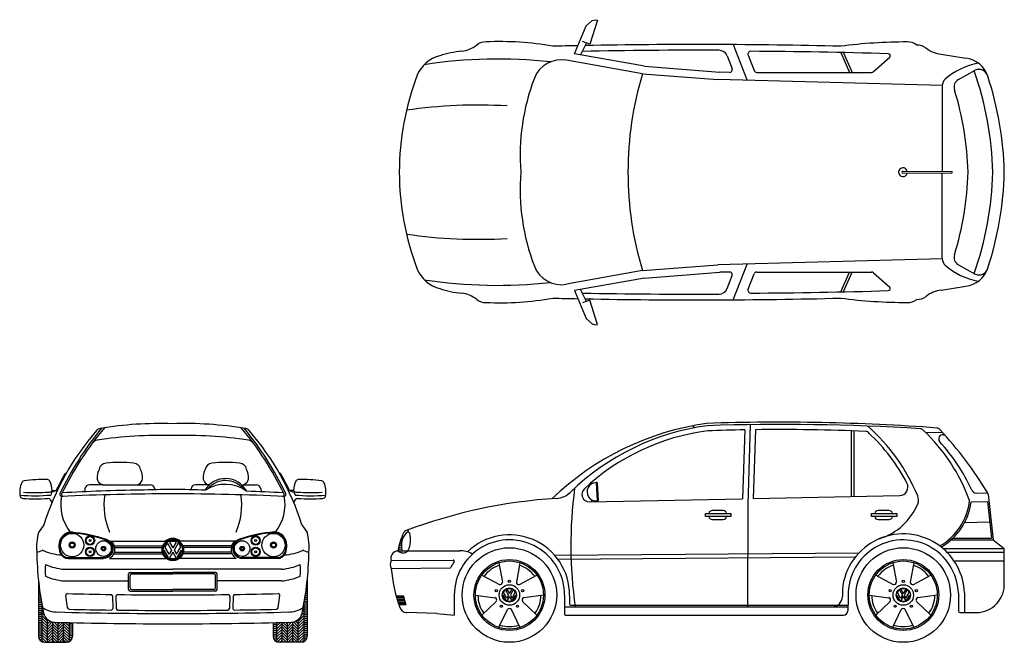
# Model space of a CAD drawing. Extents: x -3.32 to 3.36, y 0 to 4.23.
import ezdxf

# ---------------------------------------------------------------- set-up
doc = ezdxf.new("R2010")
doc.units = 0
doc.header["$MEASUREMENT"] = 0
doc.layers.get('0').update_dxf_attribs({"linetype": 'CONTINUOUS'})
doc.layers.add('MUROS', color=7, linetype='CONTINUOUS')

# ---------------------------------------------------------------- blocks, each defined once
blk = doc.blocks.new('RODA')
at = {"layer": 'MUROS'}
for p, q in [((-0.133, 0.41), (-0.088, 0.164)), ((0.133, 0.41), (0.088, 0.164)), ((-0.349, 0.254), (-0.128, 0.135)), ((0.128, 0.135), (0.349, 0.254)), ((-0.432, 0), (-0.183, -0.034)), ((-0.04, -0.069), (-0.08, 0)), ((-0.034, -0.039), (-0.074, 0.03)), ((-0.049, 0.064), (-0.012, 0)), ((-0.012, 0), (-0.034, -0.039)), ((-0.031, 0.074), (0, 0.02)), ((0.031, 0.074), (0, 0.02)), ((0.049, 0.064), (0.012, 0)), ((0.012, 0), (0.034, -0.039)), ((0.034, -0.039), (0.074, 0.03)), ((0.04, -0.069), (0.08, 0)), ((0.432, 0), (0.183, -0.034)), ((-0.168, -0.081), (-0.349, -0.254)), ((0, -0.02), (-0.031, -0.074)), ((0, -0.02), (0.031, -0.074)), ((0.168, -0.081), (0.349, -0.254)), ((-0.133, -0.41), (-0.025, -0.185)), ((0.133, -0.41), (0.025, -0.185))]:
    blk.add_line(p, q, dxfattribs=at)
for centre, radius in [((0, 0), 0.6), ((0, 0), 0.45), ((0, 0), 0.432), ((0, 0), 0.13), ((0, 0.175), 0.0141), ((-0.167, 0.054), 0.0141), ((0, 0), 0.09), ((0.167, 0.054), 0.0141), ((-0.103, -0.142), 0.0141), ((0.103, -0.142), 0.0141)]:
    blk.add_circle(centre, radius, dxfattribs=at)
for centre, radius, start, end in [((0, 0), 0.4, 108.6114, 143.3886), ((0, 0), 0.4, 36.6114, 71.3886), ((-0.117, 0.16), 0.0283, 245.0125, 6.9875), ((0.117, 0.16), 0.0283, 173.0125, 294.9875), ((0, 0), 0.08, 180, 240), ((0, 0), 0.08, 127.1808, 158.0265), ((0, 0), 0.08, 67.1808, 112.8192), ((0, 0), 0.08, 300, 0), ((0, 0), 0.08, 21.9735, 52.8192), ((0, 0), 0.4, 180.6114, 215.3886), ((-0.189, -0.061), 0.0283, 317.0125, 78.9875), ((0, 0), 0.08, 247.1808, 292.8192), ((0.189, -0.061), 0.0283, 101.0125, 222.9875), ((0, 0), 0.4, 324.6114, 359.3886), ((0, -0.198), 0.0283, 29.0125, 150.9875), ((0, 0), 0.4, 252.6114, 287.3886)]:
    blk.add_arc(centre, radius, start, end, dxfattribs=at)
blk = doc.blocks.new('*X3')
at = {"color": 0, "linetype": 'ByBlock'}
for p, q in [((21.46, 6.375), (21.531, 6.375)), ((21.476, 6.5), (21.531, 6.5)), ((21.492, 6.625), (21.531, 6.625)), ((21.506, 6.75), (21.531, 6.75)), ((21.52, 6.875), (21.531, 6.875)), ((21.368, 5.75), (21.531, 5.75)), ((21.388, 5.875), (21.531, 5.875)), ((21.407, 6), (21.531, 6)), ((21.426, 6.125), (21.531, 6.125)), ((21.443, 6.25), (21.531, 6.25)), ((21.305, 5.375), (21.531, 5.375)), ((21.305, 5.25), (21.531, 5.25)), ((21.305, 5.125), (21.531, 5.125)), ((21.326, 5.5), (21.531, 5.5)), ((21.347, 5.625), (21.531, 5.625)), ((21.305, 5), (21.531, 5)), ((21.305, 4.875), (21.531, 4.875)), ((21.305, 4.75), (21.531, 4.75)), ((21.305, 4.625), (21.531, 4.625)), ((21.305, 4.5), (21.531, 4.5)), ((21.305, 4.375), (21.531, 4.375)), ((21.305, 4.25), (21.531, 4.25)), ((21.305, 4.125), (21.531, 4.125)), ((21.305, 4), (21.531, 4)), ((21.305, 3.875), (21.531, 3.875)), ((21.305, 3.75), (21.531, 3.75)), ((21.305, 3.625), (21.531, 3.625)), ((21.305, 3.5), (21.531, 3.5)), ((21.305, 3.375), (21.531, 3.375)), ((21.305, 3.25), (21.513, 3.25)), ((21.305, 3.125), (21.448, 3.125))]:
    blk.add_line(p, q, dxfattribs=at)
blk = doc.blocks.new('*X5')
at = {"color": 0, "linetype": 'ByBlock'}
for p, q in [((20.256, 3.786), (19.906, 4.136)), ((20.256, 3.609), (19.906, 3.959)), ((20.256, 3.963), (19.972, 4.247)), ((20.256, 4.14), (20.144, 4.251)), ((20.955, 3.793), (20.606, 4.143)), ((20.955, 3.617), (20.606, 3.966)), ((20.955, 3.97), (20.645, 4.281)), ((20.955, 4.147), (20.777, 4.326)), ((20.955, 4.324), (20.89, 4.389)), ((20.256, 3.432), (19.906, 3.782)), ((20.256, 3.256), (19.906, 3.605)), ((20.256, 3.079), (19.906, 3.429)), ((20.189, 2.969), (19.906, 3.252)), ((20.955, 3.44), (20.606, 3.79)), ((20.955, 3.263), (20.606, 3.613)), ((20.955, 3.086), (20.606, 3.436)), ((20.896, 2.969), (20.606, 3.259)), ((20.012, 2.969), (19.906, 3.075)), ((20.72, 2.969), (20.606, 3.083))]:
    blk.add_line(p, q, dxfattribs=at)
blk = doc.blocks.new('*X4')
at = {"color": 0, "linetype": 'ByBlock'}
for p, q in [((21.268, 5.181), (21.305, 5.219)), ((20.955, 4.338), (21.305, 4.688)), ((20.955, 4.162), (21.305, 4.511)), ((21.161, 4.721), (21.305, 4.865)), ((21.224, 4.961), (21.305, 5.042)), ((19.556, 4), (19.799, 4.243)), ((19.556, 4.176), (19.618, 4.238)), ((19.556, 3.823), (19.906, 4.173)), ((19.556, 3.646), (19.906, 3.996)), ((19.556, 3.469), (19.906, 3.819)), ((20.256, 3.992), (20.525, 4.262)), ((20.256, 4.169), (20.343, 4.256)), ((20.256, 3.815), (20.606, 4.165)), ((20.256, 3.639), (20.606, 3.989)), ((20.256, 3.462), (20.606, 3.812)), ((20.955, 3.985), (21.305, 4.335)), ((20.955, 3.808), (21.305, 4.158)), ((20.955, 3.631), (21.305, 3.981)), ((20.955, 3.455), (21.305, 3.804)), ((19.556, 3.292), (19.906, 3.642)), ((19.556, 3.116), (19.906, 3.466)), ((19.606, 2.989), (19.906, 3.289)), ((20.256, 3.285), (20.606, 3.635)), ((20.256, 3.108), (20.606, 3.458)), ((20.293, 2.969), (20.606, 3.281)), ((20.955, 3.278), (21.305, 3.628)), ((20.955, 3.101), (21.305, 3.451)), ((21, 2.969), (21.305, 3.274)), ((19.762, 2.969), (19.906, 3.112)), ((20.469, 2.969), (20.606, 3.105)), ((21.18, 2.972), (21.305, 3.097))]:
    blk.add_line(p, q, dxfattribs=at)
blk = doc.blocks.new('*X2')
at = {"color": 0, "linetype": 'ByBlock'}
for p, q in [((19.331, 4.125), (19.556, 4.125)), ((19.331, 4), (19.556, 4)), ((19.331, 3.875), (19.556, 3.875)), ((19.331, 3.75), (19.556, 3.75)), ((19.331, 3.625), (19.556, 3.625)), ((19.331, 3.5), (19.556, 3.5)), ((19.331, 3.375), (19.556, 3.375)), ((19.349, 3.25), (19.556, 3.25)), ((19.413, 3.125), (19.556, 3.125))]:
    blk.add_line(p, q, dxfattribs=at)
blk = doc.blocks.new('W')
at = {"layer": 'MUROS'}
for p, q in [((0.513, -1.011), (0.236, -0.532)), ((0.413, -0.294), (0.67, -0.739)), ((0.533, -0.225), (0.75, -0.601)), ((0.967, -0.225), (0.75, -0.601)), ((1.087, -0.294), (0.83, -0.739)), ((0.987, -1.011), (1.264, -0.532)), ((0.473, -1.219), (0.196, -0.739)), ((0.67, -0.739), (0.513, -1.011)), ((0.75, -0.878), (0.533, -1.254)), ((0.75, -0.878), (0.967, -1.254)), ((0.83, -0.739), (0.987, -1.011)), ((1.027, -1.219), (1.304, -0.739))]:
    blk.add_line(p, q, dxfattribs=at)
for radius in [0.696, 0.623]:
    blk.add_circle((0.75, -0.739), radius, dxfattribs=at)
for start, end in [(127.18076, 158.02647), (67.18076, 112.81924), (21.97353, 52.81924), (180, 240), (247.18076, 292.81924), (300, 0)]:
    blk.add_arc((0.75, -0.739), 0.554, start, end, dxfattribs=at)

msp = doc.modelspace()

# ---------------------------------------------------------------- linework, layer by layer
at = {"linetype": 'ByBlock'}
for p, q in [((0.5204, 4.1844), (0.561, 4.2206)), ((0.5983, 4.2239), (0.5456, 4.0603)), ((0.561, 4.2206), (0.5873, 4.2261)), ((0.5873, 4.2261), (0.5983, 4.2239)), ((0.4417, 3.9949), (0.5204, 4.1844)), ((0.5456, 4.0603), (0.4952, 4.0781)), ((0.5227, 4.0684), (0.4819, 3.9877)), ((1.5188, 4.0568), (1.6132, 3.8145)), ((0.903, 3.8591), (0.3877, 3.9515)), ((0.9168, 3.9097), (0.4417, 3.9949)), ((1.4777, 3.9809), (1.512, 3.8927)), ((1.621, 3.9848), (1.6614, 3.8811)), ((2.2492, 4.003), (2.3081, 3.8686)), ((2.2688, 4.0011), (2.3269, 3.8686)), ((2.4709, 3.8736), (2.5818, 3.9722)), ((2.9314, 3.9915), (3.0978, 3.9648)), ((0.9168, 3.9097), (1.4277, 3.8704)), ((3.0487, 3.8198), (3.1624, 3.8836)), ((0.903, 3.8591), (1.414, 3.8198)), ((2.9385, 3.7789), (1.414, 3.8198)), ((1.4951, 3.8686), (1.4277, 3.8704)), ((1.6797, 3.8686), (2.4579, 3.8686)), ((2.9385, 3.7775), (2.9385, 3.1956)), ((2.6717, 3.1983), (3.0069, 3.1949)), ((2.6717, 3.1836), (3.0069, 3.187)), ((2.9385, 2.6044), (2.9385, 3.1863)), ((3.0069, 3.187), (3.0069, 3.1949)), ((0.903, 2.5228), (1.414, 2.5621)), ((2.9385, 2.603), (1.414, 2.5621)), ((1.5188, 2.325), (1.6132, 2.5673)), ((3.0487, 2.562), (3.1624, 2.4982)), ((0.903, 2.5228), (0.3877, 2.4303)), ((0.9168, 2.4722), (1.4277, 2.5115)), ((1.4951, 2.5133), (1.4277, 2.5115)), ((1.4777, 2.401), (1.512, 2.4892)), ((1.621, 2.397), (1.6614, 2.5007)), ((1.6797, 2.5133), (2.4579, 2.5133)), ((2.2492, 2.3788), (2.3081, 2.5133)), ((2.2688, 2.3808), (2.3269, 2.5133)), ((2.4709, 2.5083), (2.5818, 2.4097)), ((0.9168, 2.4722), (0.4417, 2.387)), ((2.9314, 2.3904), (3.0978, 2.4171)), ((0.4417, 2.387), (0.5204, 2.1974)), ((0.5227, 2.3134), (0.4819, 2.3942)), ((0.5456, 2.3215), (0.4952, 2.3038)), ((0.5983, 2.1579), (0.5456, 2.3215)), ((0.5204, 2.1974), (0.561, 2.1612)), ((0.561, 2.1612), (0.5873, 2.1557)), ((0.5873, 2.1557), (0.5983, 2.1579)), ((-3.0167, 1.1464), (-3.0071, 1.1502)), ((-1.5535, 1.1464), (-1.563, 1.1502)), ((-3.1079, 1.0171), (-3.1145, 0.9996)), ((-3.0766, 1.0306), (-3.1079, 1.0171)), ((-3.1045, 1.0306), (-3.0766, 1.0306)), ((-1.4935, 1.0306), (-1.4622, 1.0171)), ((-1.4656, 1.0306), (-1.4935, 1.0306)), ((-1.4622, 1.0171), (-1.4557, 0.9996)), ((-3.161, 0.7968), (-3.198, 0.7462)), ((-1.4091, 0.7968), (-1.3721, 0.7462)), ((-2.7125, 0.6856), (-2.3373, 0.6856)), ((-1.8576, 0.6856), (-2.2328, 0.6856)), ((-2.6845, 0.654), (-2.3531, 0.654)), ((-2.6834, 0.6118), (-2.357, 0.6118)), ((-2.6825, 0.6434), (-2.3565, 0.6434)), ((-1.8856, 0.654), (-2.217, 0.654)), ((-1.8876, 0.6434), (-2.2136, 0.6434)), ((-1.8867, 0.6118), (-2.2131, 0.6118)), ((-2.9962, 0.5749), (-2.755, 0.5749)), ((-2.9962, 0.5696), (-2.755, 0.5696)), ((-2.9962, 0.5696), (-2.755, 0.5696)), ((-2.7146, 0.5696), (-2.3316, 0.5696)), ((-2.6871, 0.6012), (-2.3541, 0.6012)), ((-1.8555, 0.5696), (-2.2385, 0.5696)), ((-1.883, 0.6012), (-2.2161, 0.6012)), ((-1.5739, 0.5749), (-1.8151, 0.5749)), ((-1.5739, 0.5696), (-1.8151, 0.5696)), ((-1.5739, 0.5696), (-1.8151, 0.5696)), ((-3.0234, 0.4958), (-2.2851, 0.4958)), ((-2.5751, 0.4747), (-2.2851, 0.4747)), ((-1.5467, 0.4958), (-2.2851, 0.4958)), ((-1.995, 0.4747), (-2.2851, 0.4747)), ((-3.1976, 0.4227), (-3.1976, 0.0422)), ((-3.0234, 0.4167), (-2.5857, 0.4167)), ((-2.5857, 0.3586), (-2.5857, 0.4641)), ((-2.5751, 0.3692), (-2.5751, 0.4536)), ((-2.5646, 0.4641), (-2.2851, 0.4641)), ((-2.0055, 0.4641), (-2.2851, 0.4641)), ((-1.995, 0.3692), (-1.995, 0.4536)), ((-1.9844, 0.3586), (-1.9844, 0.4641)), ((-1.5467, 0.4167), (-1.9844, 0.4167)), ((-1.3725, 0.4227), (-1.3725, 0.0422)), ((-2.5751, 0.3481), (-2.2851, 0.3481)), ((-2.5646, 0.3586), (-2.2851, 0.3586)), ((-2.0055, 0.3586), (-2.2851, 0.3586)), ((-1.995, 0.3481), (-2.2851, 0.3481)), ((-3.0001, 0.2335), (-3.0113, 0.3186)), ((-2.6958, 0.3146), (-2.6931, 0.23)), ((-2.6718, 0.3133), (-2.6691, 0.2287)), ((-1.8983, 0.3133), (-1.9011, 0.2287)), ((-1.8744, 0.3146), (-1.8771, 0.23)), ((-1.57, 0.2335), (-1.5588, 0.3186)), ((-3.1739, 0.2547), (-3.1739, 0.0042)), ((-1.3962, 0.2547), (-1.3962, 0.0042)), ((-3.137, 0), (-3.137, 0.1551)), ((-3.1001, 0), (-3.1001, 0.1375)), ((-3.0632, 0), (-3.0632, 0.1356)), ((-3.0263, 0), (-3.0263, 0.1347)), ((-1.5439, 0), (-1.5439, 0.1347)), ((-1.5069, 0), (-1.5069, 0.1356)), ((-1.47, 0), (-1.47, 0.1375)), ((-1.4331, 0), (-1.4331, 0.1551)), ((-2.9894, 0.1332), (-2.9894, 0.0042)), ((-2.9656, 0.1332), (-2.9656, 0.0422)), ((-1.6045, 0.1332), (-1.6045, 0.0422)), ((-1.5808, 0.1332), (-1.5808, 0.0042)), ((-3.1555, 0), (-3.0078, 0)), ((-1.4147, 0), (-1.5623, 0))]:
    msp.add_line(p, q, dxfattribs=at)
at = {"color": 9, "linetype": 'ByBlock'}
for p, q in [((-2.8815, 1.0428), (-2.8842, 1.0216)), ((-2.7587, 1.0681), (-2.8505, 1.0681)), ((-2.7587, 1.0681), (-2.5311, 1.0681)), ((-2.5311, 1.0681), (-2.4393, 1.0681)), ((-2.4083, 1.0428), (-2.4068, 1.0354)), ((-2.1618, 1.0428), (-2.1633, 1.0354)), ((-2.039, 1.0681), (-2.1308, 1.0681)), ((-1.8114, 1.0681), (-1.7196, 1.0681)), ((-1.6886, 1.0428), (-1.6859, 1.0216))]:
    msp.add_line(p, q, dxfattribs=at)
at = {"linetype": 'ByBlock'}
for points in [[(-2.9739, 0.7436, -0.070316), (-2.7396, 0.695, -0.334901), (-2.6975, 0.6392, -0.447539), (-2.7555, 0.5749)], [(-2.9735, 0.7489, -0.070266), (-2.738, 0.7, -0.332859), (-2.6922, 0.6395, -0.446192), (-2.7555, 0.5696, -0.446192)], [(-1.5966, 0.7489, 0.070266), (-1.8322, 0.7, 0.332859), (-1.8779, 0.6395, 0.446192), (-1.8146, 0.5696, 0.446192)], [(-1.5963, 0.7436, 0.070316), (-1.8305, 0.695, 0.334901), (-1.8726, 0.6392, 0.447539), (-1.8146, 0.5749)], [(-2.7032, 0.6856, -0.180973), (-2.6823, 0.6413, -0.307257), (-2.7146, 0.5696, -0.444779)], [(-1.867, 0.6856, 0.180973), (-1.8879, 0.6413, 0.307257), (-1.8555, 0.5696, 0.444779)]]:
    msp.add_lwpolyline(points, format="xyb", dxfattribs=at)
for centre, radius in [((-2.9686, 0.6603), 0.0791), ((-1.6015, 0.6603), 0.0791), ((-2.8473, 0.6909), 0.0316), ((-2.7555, 0.6361), 0.0527), ((-1.8146, 0.6361), 0.0527), ((-1.7228, 0.6909), 0.0316), ((-2.8473, 0.6139), 0.0316), ((-1.7228, 0.6139), 0.0316)]:
    msp.add_circle(centre, radius, dxfattribs=at)
at = {"color": 9, "linetype": 'ByBlock'}
for centre, radius in [((-2.9686, 0.6603), 0.0206), ((-2.9686, 0.6603), 0.0137), ((-2.8473, 0.6909), 0.0264), ((-2.8473, 0.6909), 0.00647), ((-1.7228, 0.6909), 0.0264), ((-1.7228, 0.6909), 0.00647), ((-1.6015, 0.6603), 0.0206), ((-1.6015, 0.6603), 0.0137), ((-2.8473, 0.6139), 0.0264), ((-2.8473, 0.6139), 0.00647), ((-2.7555, 0.6361), 0.0153), ((-2.7555, 0.6361), 0.00875), ((-1.8146, 0.6361), 0.0153), ((-1.8146, 0.6361), 0.00875), ((-1.7228, 0.6139), 0.0264), ((-1.7228, 0.6139), 0.00647)]:
    msp.add_circle(centre, radius, dxfattribs=at)
at = {"linetype": 'ByBlock'}
for centre, radius, start, end in [((-0.2486, 3.2893), 0.7271, 95.98946, 107.94687), ((-0.3449, 4.2078), 0.1965, 275.98946, 308.68707), ((-0.1624, 3.9798), 0.0955, 87.47388, 128.68707), ((-0.0627, 2.0592), 2.0183, 79.82583, 92.71137), ((1.2715, -36.4812), 40.5388, 91.14083, 91.38194), ((1.2715, -36.4812), 40.4999, 89.78574, 91.10028), ((1.2715, -36.4812), 40.5388, 88.61806, 91.07118), ((1.4227, 3.9595), 0.059, 21.27913, 89.78574), ((1.6393, 3.992), 0.0197, 89.61184, 201.27913), ((1.3571, -37.6683), 41.6809, 88.32994, 89.61184), ((2.7049, 0.5382), 3.537, 90.06026, 97.40254), ((2.7054, 3.9798), 0.0955, 51.31293, 92.52612), ((2.7693, 3.9589), 0.0955, 51.31293, 92.52612), ((2.9519, 4.1869), 0.1965, 231.31293, 264.01054), ((-0.418, 3.7624), 0.2252, 104.03708, 157.20056), ((-0.0773, 0.6548), 3.3041, 83.8263, 98.71945), ((0.353, 3.7581), 0.1965, 79.82992, 158.94677), ((2.5714, 3.9811), 0.0138, 319.5223, 88.20634), ((3.0766, 3.7863), 0.1798, 18.28026, 83.21958), ((1.4955, 3.8863), 0.0177, 268.49256, 21.27913), ((1.6797, 3.8882), 0.0197, 201.27913, 270), ((3.2759, 3.4569), 0.4836, 101.11593, 130.9804), ((1.1125, 3.148), 2.1688, 1.13495, 19.70197), ((3.1871, 3.8264), 0.0623, 15.1262, 113.3532), ((1.0901, 3.1909), 1.8378, 158.994, 180), ((1.5217, 3.3082), 1.4488, 158.94677, 184.64415), ((3.1256, 3.1909), 2.3209, 163.26823, 180), ((2.4579, 3.8882), 0.0197, 270, 311.64533), ((2.9975, 3.7775), 0.059, 130.9804, 180), ((3.0775, 3.7684), 0.059, 119.29402, 197.29416), ((1.1408, 3.1444), 2.2192, 1.20167, 18.34022), ((1.0742, 3.1411), 2.0402, 1.3982, 17.38909), ((-0.2156, 0.3424), 3.3041, 86.54404, 98.41367), ((2.6717, 3.1909), 0.0297, 13.76028, 346.23972), ((1.0901, 3.1909), 1.8378, 180, 201.006), ((1.5217, 3.0736), 1.4488, 175.35585, 201.05323), ((3.1256, 3.1909), 2.3209, 180, 196.73177), ((2.6717, 3.1909), 0.00735, 90, 270), ((1.0742, 3.2407), 2.0402, 342.61091, 358.6018), ((1.1125, 3.2339), 2.1688, 340.29803, 358.86505), ((1.1408, 3.2375), 2.2192, 341.65978, 358.79833), ((-0.2156, 6.0394), 3.3041, 261.58633, 273.45596), ((3.0775, 2.6134), 0.059, 162.70584, 240.70598), ((0.353, 2.6238), 0.1965, 201.05323, 280.17008), ((2.9975, 2.6044), 0.059, 180, 229.0196), ((3.2759, 2.9249), 0.4836, 229.0196, 258.88407), ((-0.418, 2.6194), 0.2252, 202.79944, 255.96292), ((1.4955, 2.4956), 0.0177, 338.72087, 91.50744), ((1.6797, 2.4936), 0.0197, 90, 158.72087), ((2.4579, 2.4936), 0.0197, 48.35467, 90), ((3.0766, 2.5956), 0.1798, 276.78042, 341.71974), ((3.1871, 2.5555), 0.0623, 246.6468, 344.8738), ((-0.0773, 5.727), 3.3041, 261.28055, 276.1737), ((2.5714, 2.4007), 0.0138, 271.79366, 40.4777), ((-0.2486, 3.0926), 0.7271, 252.05313, 264.01054), ((-0.3449, 2.1741), 0.1965, 51.31293, 84.01054), ((1.2715, 42.8631), 40.4999, 268.89972, 270.21426), ((1.4227, 2.4224), 0.059, 270.21426, 338.72087), ((1.6393, 2.3899), 0.0197, 158.72087, 270.38816), ((1.3571, 44.0502), 41.6809, 270.38816, 271.67006), ((2.7693, 2.4229), 0.0955, 267.47388, 308.68707), ((2.9519, 2.1949), 0.1965, 95.98946, 128.68707), ((-0.1624, 2.402), 0.0955, 231.31293, 272.52612), ((-0.0627, 4.3226), 2.0183, 267.28863, 280.17417), ((1.2715, 42.8631), 40.5388, 268.61806, 268.85917), ((1.2715, 42.8631), 40.5388, 268.92882, 271.38194), ((2.7049, 5.8436), 3.537, 262.59746, 269.93974), ((2.7054, 2.402), 0.0955, 267.47388, 308.68707), ((-2.3758, -0.9386), 2.4235, 87.94513, 99.57556), ((-2.2007, -1.0153), 2.5003, 80.5729, 92.02323), ((-1.4518, 0.2631), 1.7905, 139.01898, 162.65844), ((-1.1561, 0.1151), 2.0954, 140.31428, 154.79537), ((-1.1679, 0.1129), 2.0743, 139.63242, 154.48716), ((-2.7717, 1.4097), 0.0422, 99.94502, 139.01898), ((-2.3673, -1.5432), 2.9475, 88.47598, 98.41636), ((-2.2094, -1.633), 3.0373, 81.70926, 91.50141), ((-3.4022, 0.1129), 2.0743, 25.51284, 40.36758), ((-3.414, 0.1151), 2.0954, 25.20463, 39.68572), ((-1.7984, 1.4097), 0.0422, 40.98102, 80.05498), ((-3.1183, 0.2631), 1.7905, 17.34156, 40.98102), ((-2.7889, 1.3207), 0.0527, 100.73674, 143.31048), ((-1.7812, 1.3207), 0.0527, 36.68952, 79.26326), ((-1.4518, 0.2631), 1.7969, 150.5563, 154.71464), ((-3.1183, 0.2631), 1.7969, 25.28536, 29.4437), ((-3.1903, 1.0245), 0.1345, 153.92563, 193.78557), ((-3.2922, 1.0744), 0.0211, 98.95458, 153.92563), ((-3.1685, 0.2895), 0.8156, 87.77658, 98.95458), ((-3.1377, 1.0834), 0.0211, 30.57705, 87.77658), ((-3.2644, 1.0264), 0.1599, 1.51941, 25.08541), ((-1.3057, 1.0264), 0.1599, 154.91459, 178.48059), ((-1.4324, 1.0834), 0.0211, 92.22342, 149.42295), ((-1.4016, 0.2895), 0.8156, 81.04542, 92.22342), ((-1.2779, 1.0744), 0.0211, 26.07437, 81.04542), ((-1.3798, 1.0245), 0.1345, 346.21443, 26.07437), ((-3.2214, 2.2063), 1.1903, 266.2577, 274.41772), ((-3.1261, 1.0455), 0.0262, 261.98276, 325.44563), ((-3.0424, 1.0029), 0.0105, 154.79537, 272.55597), ((-2.2851, -16.2293), 17.2366, 90, 92.51766), ((-3.0304, 1.0018), 0.0105, 154.48716, 272.47668), ((-2.2851, -16.2293), 17.2366, 87.48234, 90), ((-1.5398, 1.0018), 0.0105, 267.52332, 25.51284), ((-1.5277, 1.0029), 0.0105, 267.44403, 25.20463), ((-1.444, 1.0455), 0.0262, 214.55437, 278.01724), ((-1.3487, 2.2063), 1.1903, 265.58228, 273.7423), ((-3.2214, 2.2063), 1.2114, 265.21683, 275.06561), ((-3.3005, 0.9975), 0.0211, 193.78557, 266.2577), ((-3.2214, 2.2063), 1.2325, 266.2577, 274.05971), ((-3.1373, 0.946), 0.031, 3.18168, 84.27023), ((-2.7355, 0.9379), 0.3113, 169.91697, 217.57385), ((-2.3074, 0.9297), 0.4454, 170.77145, 204.07353), ((-2.2627, 0.9297), 0.4454, 335.92647, 9.22855), ((-1.8347, 0.9379), 0.3113, 322.42615, 10.08303), ((-1.4329, 0.946), 0.031, 95.72977, 176.81832), ((-1.3487, 2.2063), 1.2114, 264.93439, 274.78317), ((-1.3487, 2.2063), 1.2325, 265.94029, 273.7423), ((-1.2696, 0.9975), 0.0211, 273.7423, 346.21443), ((-2.7899, 0.6461), 0.4202, 166.21456, 184.42289), ((-2.9696, 0.6593), 0.0897, 90, 180), ((-2.9696, 0.6593), 0.0844, 90, 180), ((-1.6005, 0.6593), 0.0897, 0, 90), ((-1.6005, 0.6593), 0.0844, 0, 90), ((-1.7802, 0.6461), 0.4202, 355.57711, 13.78544), ((-2.2851, 0.6264), 0.079, 90, 131.427), ((-2.2851, 0.6264), 0.079, 48.573, 90), ((-3.2207, 0.7206), 0.1076, 276.32397, 296.40903), ((-1.0026, 0.6477), 2.2065, 180.88193, 191.7502), ((-3.1705, 0.6196), 0.00527, 74.6491, 116.40903), ((-3.1711, 0.6252), 0, 148.86033, 180), ((-3.0063, 1.0041), 0.4129, 246.77577, 264.95636), ((-2.9293, 0.6544), 0.1301, 177.74647, 201.7764), ((-2.9293, 0.6544), 0.1248, 177.74647, 201.7764), ((-2.9962, 0.6276), 0.058, 201.7764, 270), ((-2.9962, 0.6276), 0.0527, 201.7764, 270), ((-1.5739, 0.6276), 0.0527, 270, 338.2236), ((-1.5739, 0.6276), 0.058, 270, 338.2236), ((-1.5638, 1.0041), 0.4129, 275.04364, 293.22423), ((-1.6408, 0.6544), 0.1248, 338.2236, 2.25353), ((-1.6408, 0.6544), 0.1301, 338.2236, 2.25353), ((-3.5675, 0.6477), 2.2065, 348.2498, 359.11807), ((-1.3996, 0.6196), 0.00527, 63.59097, 105.3509), ((-1.399, 0.6252), 0, 0, 31.13967), ((-1.3494, 0.7206), 0.1076, 243.59097, 263.67603), ((-2.848, 0.4881), 0.3045, 172.53569, 187.46431), ((-2.9871, 0.9071), 0.4129, 246.77577, 264.95636), ((-2.5751, 0.4641), 0.0105, 90, 180), ((-1.995, 0.4641), 0.0105, 0, 90), ((-1.583, 0.9071), 0.4129, 275.04364, 293.22423), ((-1.7221, 0.4881), 0.3045, 352.53569, 7.46431), ((-2.9871, 0.8279), 0.4129, 246.77577, 264.95636), ((-2.5646, 0.4536), 0.0105, 90, 180), ((-2.0055, 0.4536), 0.0105, 0, 90), ((-1.583, 0.8279), 0.4129, 275.04364, 293.22423), ((-2.5751, 0.3586), 0.0105, 180, 270), ((-2.5646, 0.3692), 0.0105, 180, 270), ((-2.0055, 0.3692), 0.0105, 270, 0), ((-1.995, 0.3586), 0.0105, 270, 0), ((-3.0008, 0.32), 0.0105, 88.58963, 187.48059), ((-2.2851, 29.3919), 29.0701, 268.58963, 269.17002), ((-2.7063, 0.3142), 0.0105, 1.83158, 89.17002), ((-2.6612, 0.3136), 0.0105, 89.25884, 181.83158), ((-2.2851, 29.3919), 29.0701, 269.25884, 270), ((-2.2851, 29.3919), 29.0701, 270, 270.74116), ((-1.9089, 0.3136), 0.0105, 358.16842, 90.74116), ((-1.8638, 0.3142), 0.0105, 90.82998, 178.16842), ((-2.2851, 29.3919), 29.0701, 270.82998, 271.41037), ((-1.5693, 0.32), 0.0105, 352.51941, 91.41037), ((-3.0733, 0.3723), 0.1667, 234.08945, 271.80166), ((-2.2851, 29.2653), 29.0701, 268.45647, 270), ((-2.9897, 0.2349), 0.0105, 187.48059, 268.67719), ((-2.2851, 30.748), 30.5318, 268.67719, 269.21428), ((-2.7036, 0.2297), 0.0105, 269.21428, 1.83158), ((-2.6585, 0.2291), 0.0105, 181.83158, 269.2989), ((-2.2851, 30.748), 30.5318, 269.2989, 270), ((-2.2851, 30.748), 30.5318, 270, 270.7011), ((-2.2851, 29.2653), 29.0701, 270, 271.54353), ((-1.9116, 0.2291), 0.0105, 270.7011, 358.16842), ((-1.8665, 0.2297), 0.0105, 178.16842, 270.78572), ((-2.2851, 30.748), 30.5318, 270.78572, 271.32281), ((-1.5805, 0.2349), 0.0105, 271.32281, 352.51941), ((-1.4968, 0.3723), 0.1667, 268.19834, 305.91055), ((-3.0856, 0.2153), 0.0791, 192.38728, 268.61435), ((-2.2851, 30.6575), 30.5318, 268.49387, 270), ((-2.2851, 30.6575), 30.5318, 270, 271.50613), ((-1.4845, 0.2153), 0.0791, 271.38565, 347.61272), ((-3.1555, 0.0422), 0.0422, 180, 270), ((-3.0078, 0.0422), 0.0422, 270, 0), ((-1.5623, 0.0422), 0.0422, 180, 270), ((-1.4147, 0.0422), 0.0422, 270, 0)]:
    msp.add_arc(centre, radius, start, end, dxfattribs=at)
at = {"color": 9, "linetype": 'ByBlock'}
for centre, radius, start, end in [((-2.7339, 1.164), 0.0527, 94.88825, 168.98967), ((-2.6449, 0.1672), 1.0534, 84.90862, 95.09138), ((-2.5559, 1.164), 0.0527, 11.01033, 85.11175), ((-2.0142, 1.164), 0.0527, 94.88825, 168.98967), ((-1.9252, 0.1672), 1.0534, 84.90862, 95.09138), ((-1.8362, 1.164), 0.0527, 11.01033, 85.11175), ((-2.5823, 1.091), 0.2197, 157.78259, 170.15756), ((-2.7076, 1.091), 0.2197, 9.84244, 22.21741), ((-1.8626, 1.091), 0.2197, 157.78259, 170.15756), ((-1.9879, 1.091), 0.2197, 9.84244, 22.21741), ((-2.7468, 1.1195), 0.0527, 170.15756, 264.15679), ((-2.543, 1.1195), 0.0527, 283.03065, 9.84244), ((-2.0271, 1.1195), 0.0527, 170.15756, 256.96935), ((-1.9278, 0.9476), 0.1639, 28.40799, 148.68023), ((-1.9292, 0.8274), 0.2449, 54.05853, 123.03529), ((-1.9276, 0.9432), 0.155, 39.40161, 139.47626), ((-1.8233, 1.1195), 0.0527, 275.84321, 9.84244), ((-2.3217, -11.812), 12.8461, 90.82806, 93.1878), ((-2.8505, 1.0365), 0.0316, 90, 168.54518), ((-2.0835, -13.1038), 14.1429, 90.81657, 91.71755), ((-2.4393, 1.0365), 0.0316, 11.45482, 90), ((-2.4866, -13.1038), 14.1429, 88.28245, 89.18343), ((-2.1308, 1.0365), 0.0316, 90, 168.54518), ((-2.4474, -16.1982), 17.2366, 86.96236, 87.79908), ((-1.7196, 1.0365), 0.0316, 11.45482, 90)]:
    msp.add_arc(centre, radius, start, end, dxfattribs=at)
at = {"layer": 'MUROS'}
for p, q in [((1.6351, 1.4774), (1.6177, 0.9334)), ((1.2444, 1.4698), (1.254, 1.4562)), ((1.5981, 1.4424), (1.5832, 0.9749)), ((1.6699, 1.443), (1.655, 0.9764)), ((2.3197, 1.4355), (2.3197, 0.9898)), ((2.3382, 1.4349), (2.3382, 0.9901)), ((2.8251, 1.4247), (2.9373, 1.4257)), ((2.946, 1.408), (2.9555, 1.408)), ((0.557, 1.0849), (0.557, 1.075)), ((0.5962, 1.0842), (0.5882, 1.0838)), ((0.5882, 1.0838), (0.595, 0.9604)), ((0.5962, 1.0842), (0.6031, 0.9609)), ((3.1678, 1.0134), (3.2467, 1.0151)), ((0.5426, 0.954), (1.5832, 0.9749)), ((0.557, 0.9688), (0.557, 0.9543)), ((0.6031, 0.9609), (0.595, 0.9604)), ((1.655, 0.9764), (2.6489, 0.9964)), ((3.1342, 0.953), (3.2447, 0.9554)), ((3.2447, 0.9554), (3.272, 0.7068)), ((3.2512, 1.0026), (3.285, 0.6952)), ((1.3308, 0.853), (1.3308, 0.8742)), ((1.3308, 0.8742), (1.5036, 0.8742)), ((1.4513, 0.8948), (1.377, 0.8948)), ((1.5036, 0.8742), (1.5036, 0.853)), ((1.6177, 0.9334), (1.6162, 0.2407)), ((2.4572, 0.8742), (2.63, 0.8742)), ((2.4572, 0.853), (2.4572, 0.8742)), ((2.5777, 0.8948), (2.5035, 0.8948)), ((2.63, 0.8742), (2.63, 0.853)), ((1.5036, 0.853), (1.3308, 0.853)), ((1.377, 0.8332), (1.4513, 0.8332)), ((2.63, 0.853), (2.4572, 0.853)), ((2.5035, 0.8332), (2.5777, 0.8332)), ((3.091, 0.8137), (3.2599, 0.8174)), ((-0.7328, 0.6687), (-0.7474, 0.6649)), ((-0.7306, 0.6813), (-0.7441, 0.6777)), ((-0.7262, 0.696), (-0.739, 0.6926)), ((-0.7203, 0.7095), (-0.7343, 0.7058)), ((2.9985, 0.6952), (3.285, 0.6952)), ((3.0111, 0.7068), (3.272, 0.7068)), ((3.285, 0.6952), (3.3595, 0.6375)), ((-0.7569, 0.6209), (-0.3358, 0.6209)), ((-0.7349, 0.6322), (-0.7559, 0.6267)), ((-0.7389, 0.6439), (-0.7535, 0.6393)), ((-0.7365, 0.6565), (-0.7507, 0.6521)), ((0.3068, 0.5908), (2.3738, 0.6077)), ((2.9425, 0.6375), (3.3595, 0.6375)), ((2.9702, 0.6118), (3.3595, 0.6118)), ((3.3595, 0.405), (3.3595, 0.6375)), ((-0.8022, 0.555), (-0.382, 0.5584)), ((0.3283, 0.5642), (2.3502, 0.5808)), ((3.0174, 0.5541), (3.3595, 0.5541)), ((-0.8022, 0.5015), (-0.4032, 0.5047)), ((2.2604, 0.3576), (2.2604, 0.3107)), ((3.0481, 0.3345), (3.0481, 0.2135)), ((3.0889, 0.336), (3.0889, 0.2019)), ((-0.766, 0.3161), (-0.7198, 0.3161)), ((-0.7637, 0.3061), (-0.7174, 0.3061)), ((-0.7613, 0.296), (-0.715, 0.296)), ((-0.7589, 0.2859), (-0.7124, 0.2859)), ((-0.7563, 0.2758), (-0.7098, 0.2758)), ((-0.3744, 0.3209), (-0.3744, 0.1837)), ((0.3743, 0.3189), (0.3743, 0.1922)), ((0.4087, 0.3187), (0.4087, 0.2591)), ((2.3008, 0.2909), (2.2982, 0.2135)), ((-0.7537, 0.2657), (-0.7071, 0.2657)), ((-0.751, 0.2556), (-0.7043, 0.2556)), ((-0.4934, 0.1965), (-0.6968, 0.2012)), ((0.3743, 0.2407), (2.2991, 0.2407)), ((0.4144, 0.2523), (2.2998, 0.2523)), ((3.0597, 0.2019), (3.1711, 0.2019)), ((-0.4934, 0.1965), (-0.3744, 0.1837)), ((0.3813, 0.1853), (2.2692, 0.1853))]:
    msp.add_line(p, q, dxfattribs=at)
for centre, radius, start, end in [((1.6113, -0.4086), 1.9138, 98.17834, 133.71207), ((1.8323, -12.9633), 14.4576, 85.75511, 91.95505), ((1.8461, -14.0634), 15.5419, 86.52088, 91.85514), ((1.567, -0.171), 1.6566, 97.77371, 134.09068), ((1.5394, -0.0626), 1.5105, 97.35303, 133.0911), ((1.8325, -12.6174), 14.0613, 90.95525, 91.98242), ((1.8325, -12.6174), 14.0613, 87.60974, 90.66263), ((2.4178, 1.4027), 0.029, 32.54321, 87.71471), ((1.5817, 0.4963), 1.2901, 22.68502, 48.75261), ((1.5817, 0.4961), 1.2614, 27.64124, 46.98048), ((2.7874, 1.4209), 0.029, 39.3632, 86.48646), ((1.9557, 0.5347), 1.2442, 20.1568, 46.64298), ((2.9003, 1.4256), 0.029, 38.77842, 85.88476), ((2.9426, 1.3798), 0.0284, 83.21528, 217.39157), ((0.9764, -0.3628), 2.6557, 31.1861, 42.86422), ((1.9656, 0.4881), 1.2944, 24.91334, 42.49202), ((0.5887, 1.0219), 0.0618, 90.4915, 275.87786), ((2.6477, 1.0544), 0.058, 271.15269, 27.64124), ((0.31, 1.1266), 0.15, 273.59994, 314.09068), ((3.4036, 0.6589), 2.9864, 172.56451, 188.05002), ((0.5416, 1.004), 0.05, 133.0911, 271.15269), ((3.1671, 1.0424), 0.029, 197.96699, 271.24021), ((3.2224, 0.9995), 0.029, 6.2649, 26.45929), ((3.2224, 0.9995), 0.029, 6.2649, 26.45929), ((0.5417, -2.5559), 3.5398, 93.59994, 110.55135), ((2.3924, 1.0958), 0.4104, 286.93997, 337.75046), ((2.7075, 0.9669), 0.07, 337.75046, 22.68502), ((2.7257, 1.0033), 0.3999, 299.25733, 354.27275), ((2.7257, 1.0033), 0.4115, 299.95615, 352.97467), ((1.377, 0.8718), 0.023, 90, 173.88185), ((1.4513, 0.8718), 0.023, 6.11815, 90), ((2.5035, 0.8718), 0.023, 90, 173.88185), ((2.5777, 0.8718), 0.023, 6.11815, 90), ((1.377, 0.8562), 0.023, 188.00532, 270), ((1.4513, 0.8562), 0.023, 270, 351.99468), ((2.5035, 0.8562), 0.023, 188.00532, 270), ((2.5777, 0.8562), 0.023, 270, 351.99468), ((-0.31, 0.5473), 0.453, 154.3902, 170.64724), ((-0.5963, 0.6543), 0.1375, 140.04977, 191.74454), ((-0.6914, 0.7301), 0.03, 108.58585, 154.3902), ((-0.6904, 0.7287), 0.018, 41.77982, 129.26006), ((-0.6639, 0.7427), 0.0288, 137.04109, 174.00677), ((-0.8426, 0.6959), 0.1716, 335.46956, 15.1464), ((2.674, 0.3209), 0.4152, 53.45343, 174.929), ((0, 0.3209), 0.3744, 359.69285, 180), ((0, 0.3209), 0.4087, 359.70209, 134.12371), ((2.674, 0.3209), 0.3744, 2.08317, 184.59872), ((-0.754, 0.5704), 0.0506, 93.37436, 197.71774), ((-0.7234, 0.6559), 0.0485, 226.25064, 312.72673), ((-0.7182, 0.6327), 0.0142, 206.47309, 240.34188), ((-0.6987, 0.6319), 0.0142, 305.22907, 329.24607), ((-0.3275, 0.4884), 0.133, 55.34507, 94.85215), ((2.674, 0.3209), 0.4152, 2.08317, 53.45175), ((-0.7589, 0.5282), 0.0509, 148.31631, 211.68369), ((0, 0.3209), 0.4392, 148.88901, 154.67241), ((-0.382, 0.5514), 0.00699, 328.88901, 90.46933), ((0.2476, 0.5919), 1.0536, 184.92569, 199.31666), ((-0.4033, 0.5117), 0.00699, 270.46933, 334.67241), ((3.1689, 0.3929), 0.191, 270.6628, 3.61352), ((0.5562, 0.6097), 1.3093, 192.958, 195.6919), ((2.1904, 0.3107), 0.07, 270, 0), ((-0.694, 0.2546), 0.0535, 191.98812, 267.05974), ((0.4157, 0.2591), 0.00699, 180, 270), ((2.2692, 0.2143), 0.029, 270, 358.56692), ((3.0597, 0.2135), 0.0116, 180, 270), ((0.3813, 0.1922), 0.00699, 180, 270)]:
    msp.add_arc(centre, radius, start, end, dxfattribs=at)

# ---------------------------------------------------------------- block references
at = {"linetype": 'ByBlock', "xscale": 0.1054820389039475, "yscale": 0.1054820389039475, "zscale": 0.1054820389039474}
msp.add_blockref('W', (-2.3642, 0.7044), dxfattribs=at)
at = {"color": 9, "linetype": 'ByBlock', "yscale": 0.1054820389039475, "zscale": 0.1054820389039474}
for name, p, xscale in [('*X3', (-0.9266, -0.3131), -0.1054820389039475), ('*X3', (-3.6436, -0.3131), 0.1054820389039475), ('*X4', (-0.9266, -0.3131), -0.1054820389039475), ('*X4', (-3.6436, -0.3131), 0.1054820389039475), ('*X5', (-0.9266, -0.3131), -0.1054820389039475), ('*X5', (-3.6436, -0.3131), 0.1054820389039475), ('*X2', (-0.9266, -0.3131), -0.1054820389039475), ('*X2', (-3.6436, -0.3131), 0.1054820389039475)]:
    msp.add_blockref(name, p, dxfattribs=dict(at, xscale=xscale))
at = {"layer": 'MUROS', "xscale": 0.5347900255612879, "yscale": 0.5347900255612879, "zscale": 0.5347900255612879}
for p in [(0, 0.3209), (2.674, 0.3209)]:
    msp.add_blockref('RODA', p, dxfattribs=at)

doc.saveas('drawing.dxf')
